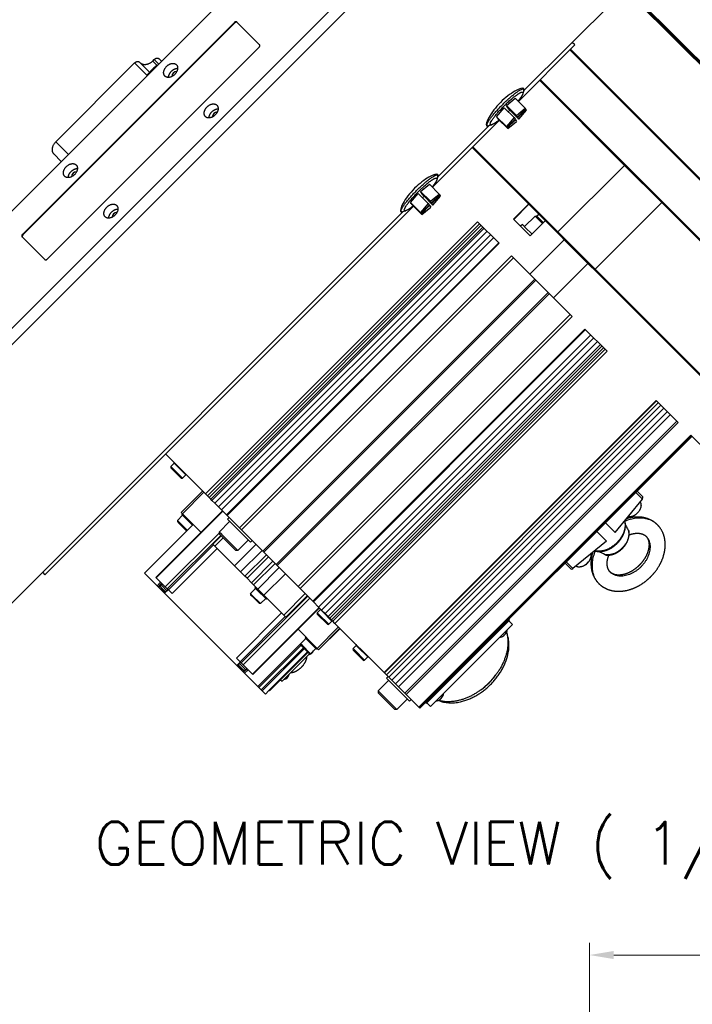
# Model space of a CAD drawing. Header units: inches. Extents: x 0 to 1685, y 0 to 1188.
# Tile 15 of 18: x 1176 to 1342, y 782 to 1025. Entities that reach past the tile are written whole.
import ezdxf

# ---------------------------------------------------------------- set-up
doc = ezdxf.new("R2010")
doc.units = ezdxf.units.IN
doc.layers.add('ATA-TEXT', color=7, linetype='Continuous')
doc.layers.add('Layer0000', color=7, linetype='Continuous', lineweight=25)
doc.styles.get("Standard").update_dxf_attribs({"font": 'simplex.shx'})
doc.styles.add('STANDARData_A2', font='simplex.shx')
doc.dimstyles.new('ata_A0', dxfattribs={"dimtxt": 6, "dimasz": 6, "dimexe": 3, "dimexo": 3, "dimgap": 3, "dimtad": 0, "dimtih": 1, "dimtoh": 1, "dimdec": 6, "dimdsep": 46, "dimtxsty": 'Standard', "dimcen": 0, "dimclrd": 252, "dimclre": 252, "dimclrt": 4, "dimadec": 6, "dimazin": 2, "dimtfac": 1, "dimtdec": 6, "dimtofl": 0, "dimtmove": 0, "dimatfit": 3, "dimfxl": 0, "dimtolj": 1, "dimtzin": 0, "dimlwd": 0, "dimlwe": 0, "dimarcsym": 0})

# ---------------------------------------------------------------- blocks, each defined once
blk = doc.blocks.new('*D9571')
at = {"color": 252, "lineweight": 0}
for p, q in [((1316.17, 721.29), (1316.17, 796.72)), ((1520.17, 721.29), (1520.17, 796.72)), ((1322.17, 793.72), (1403.62, 793.72)), ((1514.17, 793.72), (1432.72, 793.72))]:
    blk.add_line(p, q, dxfattribs=at)
at = {"color": 252}
for points in [[(1322.17, 794.72), (1322.17, 792.72), (1316.17, 793.72)], [(1514.17, 792.72), (1514.17, 794.72), (1520.17, 793.72)]]:
    blk.add_solid(points, dxfattribs=at)
at = {"layer": 'Defpoints', "color": 0}
for p in [(1520.17, 793.72), (1316.17, 718.29), (1520.17, 718.29)]:
    blk.add_point(p, dxfattribs=at)
at = {"color": 4, "insert": (1418.17, 793.72), "char_height": 6, "attachment_point": 5}
blk.add_mtext('\\A1;(204)', dxfattribs=at)

msp = doc.modelspace()

# ---------------------------------------------------------------- linework, layer by layer
at = {"layer": 'Layer0000', "color": 7, "linetype": 'Continuous', "lineweight": 25}
for p, q in [((1263.2016946, 1067.0716215), (1133.0940469, 936.9639738)), ((1147.5940469, 922.4639738), (1277.7016946, 1052.5716215)), ((1149.5940469, 920.4639738), (1279.7016946, 1050.5716215)), ((1299.9214459, 1007.0616651), (1322.5267036, 1029.6669228)), ((1327.4764512, 1029.6669228), (1373.7943169, 983.3490571)), ((1327.8300045, 1029.6669228), (1383.4729506, 974.0239767)), ((1383.8265041, 974.0239766), (1328.1835579, 1029.6669228)), ((1228.5069719, 1023.9845983), (1176.1810701, 971.6586965)), ((1228.6319719, 1023.8595983), (1176.3060701, 971.5336965)), ((1228.5069719, 1023.9845983), (1228.6319719, 1023.8595983)), ((1234.7182247, 1018.4804522), (1229.1105253, 1024.0881517)), ((1312.555248, 1018.4251749), (1311.9201019, 1019.060321)), ((1182.2887695, 965.550997), (1234.6146714, 1017.8768988)), ((1298.6308332, 1004.5007601), (1312.555248, 1018.4251749)), ((1311.3178112, 1017.1877381), (1359.3517109, 969.1538385)), ((1311.4945879, 1017.3645148), (1359.6521813, 969.2069215)), ((1203.8617055, 1013.9816324), (1184.416269, 994.5361959)), ((1206.8617055, 1010.9816324), (1203.8617055, 1013.9816324)), ((1205.0688123, 1014.1887392), (1207.5688123, 1011.6887392)), ((1208.3365792, 1014.4565061), (1208.6901326, 1014.8100595)), ((1209.4409353, 1013.3521501), (1208.3365792, 1014.4565061)), ((1209.8151326, 1013.6850595), (1208.6901326, 1014.8100595)), ((1209.8972394, 1015.0171663), (1210.5222394, 1014.3921663)), ((1208.6294725, 1012.7493994), (1206.8617055, 1010.9816324)), ((1208.6294725, 1012.7493994), (1208.7544725, 1012.6243994)), ((1324.8164401, 988.6984454), (1303.8224793, 1009.6924062)), ((1303.8527282, 1009.7226551), (1303.8527272, 1009.6621583)), ((1348.3223509, 965.5461002), (1303.999262, 1009.8691889)), ((1299.6784999, 1007.7552672), (1299.9249815, 1007.5087856)), ((1299.9454128, 1007.143832), (1299.7343089, 1006.4200928)), ((1295.6857809, 1003.4911726), (1297.8550253, 1005.276568)), ((1300.2994292, 1002.832164), (1297.8550253, 1005.276568)), ((1293.2383308, 1000.7055033), (1295.1175724, 1002.92858)), ((1295.1175724, 1002.92858), (1297.5619763, 1000.4841761)), ((1298.1301848, 1001.0467687), (1295.6857809, 1003.4911726)), ((1295.9608857, 1003.0759758), (1295.6857809, 1003.4911726)), ((1295.9608857, 1003.0759758), (1298.4052896, 1000.6315719)), ((1296.0313839, 1002.9695777), (1296.049423, 1002.9874385)), ((1298.4757878, 1000.5251738), (1296.0313839, 1002.9695777)), ((1296.3064886, 1002.5543809), (1296.0313839, 1002.9695777)), ((1296.2110338, 1001.988369), (1296.1339131, 1001.9122393)), ((1296.3064886, 1002.5543809), (1298.7508926, 1000.109977)), ((1298.1301848, 1001.0467687), (1300.2994292, 1002.832164)), ((1298.4052896, 1000.6315719), (1300.4295326, 1002.6358079)), ((1298.4757878, 1000.5251738), (1300.5000308, 1002.5294098)), ((1298.7508926, 1000.109977), (1300.6301342, 1002.3330537)), ((1300.4295326, 1002.6358079), (1300.2994292, 1002.832164)), ((1300.5000308, 1002.5294098), (1300.4114935, 1002.6179471)), ((1300.6301342, 1002.3330537), (1300.5000308, 1002.5294098)), ((1277.4176297, 983.2875566), (1293.9527509, 999.8226778)), ((1295.6827347, 998.2610994), (1293.2383308, 1000.7055033)), ((1293.3684341, 1000.5091472), (1293.2383308, 1000.7055033)), ((1295.8128381, 998.0647432), (1293.3684341, 1000.5091472)), ((1293.4389323, 1000.4027491), (1293.4569714, 1000.4206099)), ((1293.4389323, 1000.4027491), (1295.8833363, 997.9583452)), ((1293.5690357, 1000.206393), (1293.4389323, 1000.4027491)), ((1293.5690357, 1000.206393), (1296.0134396, 997.761989)), ((1297.5619763, 1000.4841761), (1295.6827347, 998.2610994)), ((1295.8128381, 998.0647432), (1297.8370811, 1000.0689793)), ((1295.8833363, 997.9583452), (1297.9075792, 999.9625812)), ((1296.0134396, 997.761989), (1298.182684, 999.5473844)), ((1297.5619763, 1000.4841761), (1297.8370811, 1000.0689793)), ((1297.819042, 1000.0511185), (1297.9075792, 999.9625812)), ((1297.9075792, 999.9625812), (1298.182684, 999.5473844)), ((1298.4052896, 1000.6315719), (1298.1301848, 1001.0467687)), ((1298.7508926, 1000.109977), (1298.4757878, 1000.5251738)), ((1278.7082425, 985.8484617), (1291.3918459, 998.5320651)), ((1290.6983064, 998.7749484), (1290.9447254, 998.5285295)), ((1291.309679, 998.5080982), (1292.0334181, 998.719202)), ((1295.6827347, 998.2610994), (1295.8128381, 998.0647432)), ((1295.8833363, 997.9583452), (1296.0134396, 997.761989)), ((1187.541269, 991.4111959), (1184.416269, 994.5361959)), ((1308.2824751, 971.9983918), (1287.20547, 993.0753969)), ((1308.3762075, 972.2582127), (1287.3822467, 993.2521736)), ((1183.8985021, 991.518429), (1185.7735021, 989.643429)), ((1324.8164401, 988.6984454), (1308.3762075, 972.2582127)), ((1334.02139, 979.4934956), (1324.8164401, 988.6984454)), ((1278.4652964, 986.5420638), (1278.7117781, 986.2955822)), ((1278.7322093, 985.9306285), (1278.5211055, 985.2068894)), ((1274.4725775, 982.2779692), (1276.6418219, 984.0633645)), ((1276.9169814, 979.8335652), (1274.4725775, 982.2779692)), ((1274.7476822, 981.8627724), (1274.4725775, 982.2779692)), ((1279.0862258, 981.6189606), (1276.6418219, 984.0633645)), ((1272.0251273, 979.4922999), (1273.9043689, 981.7153766)), ((1273.9043689, 981.7153766), (1276.3487728, 979.2709726)), ((1274.7476822, 981.8627724), (1277.1920862, 979.4183684)), ((1274.8181804, 981.7563743), (1274.8362195, 981.7742351)), ((1277.2625844, 979.3119703), (1274.8181804, 981.7563743)), ((1275.0932852, 981.3411775), (1274.8181804, 981.7563743)), ((1274.9978304, 980.7751655), (1274.9207097, 980.6990358)), ((1275.0932852, 981.3411775), (1277.5376891, 978.8967735)), ((1276.9169814, 979.8335652), (1279.0862258, 981.6189606)), ((1277.1920862, 979.4183684), (1276.9169814, 979.8335652)), ((1277.1920862, 979.4183684), (1279.2163292, 981.4226045)), ((1277.2625844, 979.3119703), (1279.2868273, 981.3162064)), ((1277.5376891, 978.8967735), (1279.4169307, 981.1198503)), ((1279.2163292, 981.4226045), (1279.0862258, 981.6189606)), ((1279.2868273, 981.3162064), (1279.1982901, 981.4047437)), ((1279.4169307, 981.1198503), (1279.2868273, 981.3162064)), ((1170.4987456, 877.6389648), (1270.1786424, 977.3188616)), ((1181.7404935, 887.6104204), (1272.7395474, 978.6094744)), ((1269.485103, 977.561745), (1269.7315219, 977.315326)), ((1270.0964756, 977.2948948), (1270.8202147, 977.5059986)), ((1272.1552307, 979.2959437), (1272.0251273, 979.4922999)), ((1274.4695313, 977.0478959), (1272.0251273, 979.4922999)), ((1274.5996346, 976.8515398), (1272.1552307, 979.2959437)), ((1272.2257289, 979.1895456), (1272.243768, 979.2074065)), ((1272.3558323, 978.9931895), (1272.2257289, 979.1895456)), ((1272.2257289, 979.1895456), (1274.6701328, 976.7451417)), ((1272.3558323, 978.9931895), (1274.8002362, 976.5487856)), ((1276.3487728, 979.2709726), (1274.4695313, 977.0478959)), ((1274.5996346, 976.8515398), (1276.6238776, 978.8557758)), ((1274.6701328, 976.7451417), (1276.6943758, 978.7493778)), ((1274.8002362, 976.5487856), (1276.9694806, 978.334181)), ((1276.3487728, 979.2709726), (1276.6238776, 978.8557758)), ((1276.6058385, 978.837915), (1276.6943758, 978.7493778)), ((1276.6943758, 978.7493778), (1276.9694806, 978.334181)), ((1277.5376891, 978.8967735), (1277.2625844, 979.3119703)), ((1301.1408632, 979.1400036), (1297.4285526, 975.427693)), ((1301.2017069, 979.0791599), (1297.4893963, 975.3668493)), ((1317.5811573, 963.0532629), (1334.02139, 979.4934956)), ((1370.1861427, 943.3287428), (1334.02139, 979.4934956)), ((1274.4695313, 977.0478959), (1274.5996346, 976.8515398)), ((1274.6701328, 976.7451417), (1274.8002362, 976.5487856)), ((1297.4285526, 975.427693), (1301.5310977, 971.325148)), ((1302.7393043, 976.1803819), (1300.1318481, 973.5729257)), ((1301.5310977, 971.325148), (1305.2434083, 975.0374586)), ((1303.395595, 975.5240912), (1302.7393043, 976.1803819)), ((1302.7393044, 976.1803819), (1303.181256, 976.1803819)), ((1303.7744319, 975.5871961), (1303.1812461, 976.1803819)), ((1303.6770457, 976.6038211), (1303.2174263, 976.1442017)), ((1304.562818, 974.3568683), (1303.395595, 975.5240912)), ((1304.7837888, 974.5778392), (1303.7744319, 975.5871961)), ((1221.3470254, 907.6129902), (1288.5221697, 974.7881344)), ((1289.0221426, 974.2881614), (1221.8469984, 907.1130172)), ((1289.4183988, 973.8919053), (1222.2432546, 906.7167611)), ((1289.8354012, 973.4749029), (1222.660257, 906.2997587)), ((1290.1464521, 973.163852), (1222.9713079, 905.9887078)), ((1288.5221697, 974.7881344), (1293.860134, 969.4501701)), ((1299.601518, 974.1032558), (1299.1772539, 973.6789917)), ((1300.4092604, 973.2955134), (1299.601518, 974.1032558)), ((1301.9553617, 971.749412), (1300.4092604, 973.2955134)), ((1176.0775167, 971.0551431), (1181.6852162, 965.4474436)), ((1176.1810701, 971.6586965), (1176.3060701, 971.5336965)), ((1290.8801165, 972.4301876), (1223.7049723, 905.2550433)), ((1291.7544701, 971.555834), (1224.5793259, 904.3806898)), ((1292.4881346, 970.8221695), (1225.3129903, 903.6470253)), ((1301.4711618, 961.8391422), (1309.9564432, 970.3244236)), ((1308.2824751, 971.9983918), (1308.3762075, 972.2582127)), ((1309.1639635, 971.1169033), (1308.2824751, 971.9983918)), ((1317.5811573, 963.0532629), (1308.3762075, 972.2582127)), ((1309.1639635, 971.1169033), (1309.9564432, 970.3244236)), ((1309.9564432, 970.3244236), (1315.7846402, 964.4962267)), ((1293.7591662, 969.5511379), (1226.584022, 902.3759937)), ((1293.860134, 969.4501701), (1226.6849898, 902.2750259)), ((1229.7581967, 899.201819), (1296.9333409, 966.3769632)), ((1297.4333139, 965.8769902), (1230.2581696, 898.701846)), ((1296.9333409, 966.3769632), (1301.4711618, 961.8391422)), ((1315.7846402, 964.4962267), (1307.2993588, 956.0109453)), ((1315.7846402, 964.4962267), (1316.6094272, 963.6714396)), ((1317.3248442, 962.9560226), (1316.6094272, 963.6714396)), ((1317.3248442, 962.9560226), (1317.5811573, 963.0532629)), ((1353.4012824, 926.8795844), (1317.3248442, 962.9560226)), ((1353.74591, 926.8885102), (1317.5811573, 963.0532629)), ((1302.7022676, 960.6080365), (1235.5271234, 893.4328923)), ((1302.9705144, 960.3397897), (1235.7953702, 893.1646454)), ((1307.2993588, 956.0109453), (1301.4711618, 961.8391422)), ((1306.005936, 957.3043681), (1238.8307918, 890.1292239)), ((1306.2720384, 957.0382657), (1239.0968941, 889.8631215)), ((1311.9325302, 951.3777739), (1307.2993588, 956.0109453)), ((1311.4325572, 951.8777468), (1244.257413, 884.7026026)), ((1244.757386, 884.2026297), (1311.9325302, 951.3777739)), ((1315.0703125, 948.2399916), (1247.8951683, 881.0648473)), ((1315.1764785, 948.1338256), (1248.0013343, 880.9586813)), ((1320.5204402, 942.7898638), (1315.0703125, 948.2399916)), ((1316.4843087, 946.8259954), (1249.3091645, 879.6508512)), ((1317.2248775, 946.0854266), (1250.0497332, 878.9102824)), ((1318.126115, 945.1841891), (1250.9509708, 878.0090449)), ((1318.8666838, 944.4436203), (1251.6915396, 877.2684761)), ((1319.2166519, 944.0936521), (1252.0415077, 876.9185079)), ((1319.632366, 943.677938), (1252.4572218, 876.5027938)), ((1320.0204673, 943.2898368), (1252.8453231, 876.1146926)), ((1253.345296, 875.6147196), (1320.5204402, 942.7898638)), ((1332.6445485, 930.6657555), (1265.4694043, 863.4906113)), ((1332.7507145, 930.5595895), (1265.5755703, 863.3844453)), ((1333.2038902, 930.1064139), (1266.028746, 862.9312697)), ((1333.7864215, 929.5238825), (1266.6112773, 862.3487383)), ((1334.5269903, 928.7833137), (1267.3518461, 861.6081695)), ((1338.0946763, 925.2156278), (1332.6445485, 930.6657555)), ((1335.4282279, 927.8820762), (1268.2530837, 860.706932)), ((1336.1687967, 927.1415074), (1268.9936524, 859.9663632)), ((1337.752237, 925.558067), (1270.5770928, 858.3829228)), ((1270.9195321, 858.0404836), (1338.0946763, 925.2156278)), ((1341.2324586, 922.0778455), (1274.0573144, 854.9027013)), ((1341.3386246, 921.9716795), (1274.1634804, 854.7965353)), ((1341.3832064, 921.9270977), (1274.2080622, 854.7519535)), ((1341.4893724, 921.8209317), (1274.3142282, 854.6457875)), ((1345.86563, 917.4446741), (1341.2324586, 922.0778455)), ((1221.3470254, 907.6129902), (1211.5450444, 917.4149713)), ((1213.6226095, 915.1289763), (1212.8535188, 914.3325595)), ((1213.2582558, 913.9278225), (1212.8535188, 914.3325596)), ((1214.0312484, 914.7203374), (1213.6226095, 915.1289763)), ((1216.4844263, 912.2671596), (1214.0312484, 914.7203374)), ((1212.8565825, 913.9821128), (1215.3375628, 911.5011325)), ((1215.6880095, 911.4980688), (1213.2582558, 913.9278225)), ((1216.4844263, 912.2671596), (1215.6880095, 911.4980688)), ((1215.3692672, 902.9841467), (1220.6725681, 908.2874475)), ((1215.6721707, 902.6812433), (1220.9754715, 907.9845441)), ((1221.8469984, 907.1130172), (1221.3470254, 907.6129902)), ((1222.2432546, 906.7167611), (1221.8469984, 907.1130172)), ((1329.2549379, 906.3109688), (1327.6171737, 907.948733)), ((1329.3135662, 906.8593938), (1327.9207004, 908.2522596)), ((1222.660257, 906.2997587), (1222.2432546, 906.7167611)), ((1222.9713079, 905.9887078), (1222.660257, 906.2997587)), ((1223.7049723, 905.2550433), (1222.9713079, 905.9887078)), ((1224.5793259, 904.3806898), (1223.7049723, 905.2550433)), ((1225.3129903, 903.6470253), (1224.5793259, 904.3806898)), ((1322.5046039, 898.0603247), (1329.2549379, 906.3109688)), ((1209.1216359, 886.9579144), (1225.5618686, 903.3981471)), ((1209.2226037, 886.8569466), (1225.6628364, 903.2971793)), ((1215.7017589, 902.2981016), (1214.4289667, 901.0253094)), ((1215.6721707, 902.6812433), (1215.3692672, 902.9841467)), ((1215.7017589, 902.651655), (1215.5249822, 902.4748783)), ((1215.9288534, 902.0710071), (1215.5249822, 902.4748783)), ((1220.2585677, 898.0948462), (1215.6721707, 902.6812433)), ((1218.1387905, 899.86107), (1215.9288534, 902.0710071)), ((1226.584022, 902.3759937), (1225.3129903, 903.6470253)), ((1226.6849898, 902.2750259), (1226.584022, 902.3759937)), ((1229.7581967, 899.201819), (1226.6849898, 902.2750259)), ((1327.5957825, 902.4740237), (1327.6366101, 902.504561)), ((1328.3093684, 903.1876096), (1328.2788311, 903.146782)), ((1218.3155672, 900.0378467), (1206.2947519, 888.0170315)), ((1214.782354, 900.6719221), (1214.4289667, 901.0253094)), ((1214.4289667, 901.0253039), (1214.4289667, 900.7424613)), ((1214.4289667, 900.7424667), (1214.7419669, 900.4294665)), ((1214.7419669, 900.4294665), (1216.6209978, 898.5504357)), ((1216.8659983, 898.5882778), (1214.782354, 900.6719221)), ((1227.3352049, 900.7762826), (1224.7277487, 898.1688263)), ((1227.2291389, 901.7308767), (1226.8048749, 901.3066127)), ((1227.6126173, 900.4988702), (1226.8048749, 901.3066127)), ((1232.4617291, 895.6497584), (1227.6126173, 900.4988702)), ((1322.5046039, 898.0603247), (1320.1166847, 900.4482439)), ((1211.4490902, 884.6304601), (1224.7277487, 897.9091186)), ((1211.9490632, 884.1304871), (1225.1366047, 897.3180286)), ((1216.8281561, 898.5504357), (1216.6209924, 898.5504357)), ((1223.2122878, 895.1411261), (1225.2628975, 897.1917358)), ((1225.3840394, 897.5125356), (1224.7277487, 898.1688263)), ((1224.7277487, 898.1688261), (1224.7277487, 897.7268846)), ((1224.7277487, 897.7268846), (1225.3209345, 897.1336987)), ((1225.3209345, 897.1336987), (1228.882001, 893.5726322)), ((1229.3239428, 893.5726322), (1225.3840394, 897.5125356)), ((1230.2581696, 898.701846), (1229.7581967, 899.201819)), ((1235.5271234, 893.4328923), (1230.2581696, 898.701846)), ((1317.9607795, 898.2923388), (1320.3486987, 895.9044196)), ((1223.346369, 895.0070449), (1212.2094372, 883.8701131)), ((1223.7122608, 894.6411532), (1223.2122878, 895.1411261)), ((1223.7122608, 894.6411532), (1225.7628704, 896.6917628)), ((1228.5363149, 889.8170991), (1223.7122608, 894.6411532)), ((1228.5363149, 889.8170991), (1233.8396157, 895.1203999)), ((1231.931399, 896.1800885), (1229.3239428, 893.5726322)), ((1232.8859932, 896.0740225), (1232.4617291, 895.6497584)), ((1320.3486987, 895.9044196), (1312.0980546, 889.1540856)), ((1224.2489621, 894.1044519), (1213.1120303, 882.9675201)), ((1229.3239427, 893.5726322), (1228.882001, 893.5726322)), ((1230.0362338, 888.3171801), (1235.3395347, 893.620481)), ((1231.0957281, 887.2576859), (1236.3990289, 892.5609867)), ((1235.7953702, 893.1646454), (1235.5271234, 893.4328923)), ((1238.8307918, 890.1292239), (1235.7953702, 893.1646454)), ((1230.0362338, 888.3171801), (1228.5363149, 889.8170991)), ((1231.6231822, 886.7302318), (1236.926483, 892.0335326)), ((1232.7251569, 885.628257), (1238.0284578, 890.9315579)), ((1233.2483142, 885.1050997), (1238.5516151, 890.4084006)), ((1239.0968941, 889.8631215), (1238.8307918, 890.1292239)), ((1244.257413, 884.7026026), (1239.0968941, 889.8631215)), ((1311.5496296, 889.0954573), (1310.1567638, 890.4883231)), ((1312.0980546, 889.1540856), (1310.4602905, 890.7918497)), ((1315.2214139, 890.0996551), (1315.2622415, 890.1301923)), ((1315.9349997, 890.8132409), (1315.9044625, 890.7724133)), ((1181.1053473, 888.2455665), (1181.7404935, 887.6104204)), ((1209.4046235, 884.9071599), (1206.2947519, 888.0170315)), ((1231.0957281, 887.2576859), (1230.0362338, 888.3171801)), ((1234.2860041, 884.0674098), (1239.589305, 889.3707107)), ((1235.785923, 882.5674909), (1241.0892239, 887.8707918)), ((1209.2226037, 886.8569466), (1209.1216359, 886.9579144)), ((1211.4490902, 884.6304601), (1209.2226037, 886.8569466)), ((1210.288507, 885.7910434), (1209.4046235, 884.9071599)), ((1210.5497608, 885.5297895), (1209.6658773, 884.645906)), ((1210.5633565, 885.5161933), (1210.290016, 885.1904388)), ((1210.5601933, 884.9202616), (1210.290016, 885.1904389)), ((1211.8051481, 883.6753068), (1210.5601933, 884.9202616)), ((1231.6231822, 886.7302318), (1231.0957281, 887.2576859)), ((1232.7251569, 885.628257), (1231.6231822, 886.7302318)), ((1233.2483142, 885.1050997), (1232.7251569, 885.628257)), ((1234.2860041, 884.0674098), (1233.2483142, 885.1050997)), ((1209.4046235, 884.9071599), (1209.6658773, 884.645906)), ((1209.6658773, 884.645906), (1209.847736, 884.4640473)), ((1210.1785692, 884.7948805), (1209.847736, 884.4640473)), ((1209.847736, 884.4640473), (1211.220812, 883.0909714)), ((1210.2346514, 884.6285984), (1211.4965456, 883.3667042)), ((1212.1046958, 883.9748545), (1211.2208124, 883.090971)), ((1211.2208124, 883.090971), (1211.283725, 883.0280584)), ((1211.283725, 883.0280584), (1212.1676085, 883.9119418)), ((1229.1176595, 865.1941239), (1211.283725, 883.0280584)), ((1211.9490632, 884.1304871), (1211.4490902, 884.6304601)), ((1212.2094372, 883.8701131), (1211.9490632, 884.1304871)), ((1213.1120303, 882.9675201), (1212.2094372, 883.8701131)), ((1233.7610383, 884.2388222), (1232.4882461, 882.96603)), ((1232.8416334, 882.6126427), (1232.4882461, 882.96603)), ((1232.4882461, 882.9660245), (1232.4882461, 882.6831819)), ((1232.4882461, 882.6831873), (1232.8012463, 882.3701871)), ((1234.9631198, 880.4911563), (1232.8416334, 882.6126427)), ((1233.7610383, 884.5923756), (1233.5842616, 884.4155989)), ((1233.9881328, 884.0117277), (1233.5842616, 884.4155989)), ((1236.4126887, 881.5871718), (1233.9881328, 884.0117277)), ((1235.785923, 882.5674909), (1234.2860041, 884.0674098)), ((1236.1648014, 882.1886125), (1235.785923, 882.5674909)), ((1240.711342, 877.6420719), (1246.0146429, 882.9453728)), ((1244.757386, 884.2026297), (1244.257413, 884.7026026)), ((1247.8951683, 881.0648473), (1244.757386, 884.2026297)), ((1230.1980769, 865.8814734), (1246.6383096, 882.3217061)), ((1230.6980499, 865.3815004), (1247.1382825, 881.8217331)), ((1232.8012463, 882.3701871), (1234.6802771, 880.4911563)), ((1234.9631138, 880.4911563), (1234.6802717, 880.4911563)), ((1236.235912, 881.7639485), (1234.9631198, 880.4911563)), ((1240.711342, 877.6420719), (1236.1648014, 882.1886125)), ((1236.5894654, 881.7639485), (1236.4126887, 881.5871718)), ((1241.211315, 877.1420989), (1246.5146159, 882.4453998)), ((1248.0013343, 880.9586813), (1247.8951683, 881.0648473)), ((1249.3091645, 879.6508512), (1248.0013343, 880.9586813)), ((1240.1791023, 878.1743116), (1229.0421705, 867.0373798)), ((1232.9713202, 863.1082301), (1249.4115528, 879.5484628)), ((1233.0774862, 863.0020641), (1249.5177188, 879.4422968)), ((1241.211315, 877.1420989), (1240.711342, 877.6420719)), ((1249.7411683, 879.0104176), (1248.9720775, 878.2140008)), ((1249.3768146, 877.8092638), (1248.9720775, 878.2140008)), ((1248.9751412, 877.8635541), (1251.4561215, 875.3825738)), ((1250.0497332, 878.9102824), (1249.3091645, 879.6508512)), ((1251.8065682, 875.3795101), (1249.3768146, 877.8092638)), ((1250.1498072, 878.6017787), (1249.7411683, 879.0104176)), ((1250.9509708, 878.0090449), (1250.0497332, 878.9102824)), ((1252.602985, 876.1486008), (1250.1498072, 878.6017787)), ((1251.6915396, 877.2684761), (1250.9509708, 878.0090449)), ((1229.9430614, 866.1364889), (1241.0799932, 877.2734207)), ((1252.0415077, 876.9185079), (1251.6915396, 877.2684761)), ((1252.602985, 876.1486008), (1251.8065682, 875.3795101)), ((1252.4572218, 876.5027938), (1252.0415077, 876.9185079)), ((1252.8453231, 876.1146926), (1252.4572218, 876.5027938)), ((1253.345296, 875.6147196), (1252.8453231, 876.1146926)), ((1265.4694043, 863.4906113), (1253.345296, 875.6147196)), ((1275.9045146, 855.8839282), (1296.4106112, 876.3900249)), ((1276.9573233, 855.1139622), (1297.1805773, 875.3372161)), ((1296.4106112, 876.3900249), (1296.2303088, 876.5618681)), ((1296.2345384, 876.5660977), (1296.4106112, 876.3900249)), ((1297.1805773, 875.3372161), (1296.2691899, 876.2486035)), ((1248.5414953, 869.8119186), (1244.214418, 874.1389959)), ((1248.9203737, 869.4330402), (1254.2236745, 874.7363411)), ((1249.2388717, 869.1145422), (1254.5421726, 874.4178431)), ((1249.298651, 869.0547629), (1254.6019519, 874.3580638)), ((1295.4652908, 873.0442057), (1295.4439167, 873.0156289)), ((1244.86494, 870.5397638), (1234.3184798, 859.9933036)), ((1246.1377322, 871.8621284), (1244.86494, 870.5893361)), ((1245.2183273, 870.2359488), (1244.86494, 870.5893361)), ((1244.86494, 870.5893306), (1244.86494, 870.3064881)), ((1246.1377322, 872.2156817), (1245.9609555, 872.038905)), ((1246.3648267, 871.6350338), (1245.9609555, 872.038905)), ((1248.7893826, 869.2104779), (1246.3648267, 871.6350338)), ((1294.965782, 872.5446968), (1294.9943587, 872.566071)), ((1244.9599783, 870.2114552), (1234.5301532, 859.7816301)), ((1245.5763318, 869.5951016), (1235.1465068, 859.1652766)), ((1245.7886638, 869.3827696), (1235.3588388, 858.9529446)), ((1246.5830862, 868.5883472), (1237.0371446, 859.0424057)), ((1246.6892522, 868.4821812), (1237.1433106, 858.9362397)), ((1240.2867296, 861.3082536), (1247.0929383, 868.1144624)), ((1244.86494, 870.3064934), (1245.1779402, 869.9934933)), ((1245.1779402, 869.9934933), (1247.056971, 868.1144624)), ((1247.3398137, 868.1144624), (1245.2183273, 870.2359488)), ((1247.3398076, 868.1144624), (1247.0569656, 868.1144624)), ((1248.6126059, 869.3872546), (1247.3398137, 868.1144624)), ((1248.9203737, 869.4330402), (1248.5414953, 869.8119186)), ((1248.9661593, 869.3872546), (1248.7893826, 869.2104779)), ((1249.2388717, 869.1145422), (1248.9203737, 869.4330402)), ((1249.298651, 869.0547629), (1249.2388716, 869.1145423)), ((1258.5816639, 870.1699219), (1257.8125731, 869.3735052)), ((1258.2173102, 868.9687682), (1257.8125732, 869.3735052)), ((1257.8156368, 869.0230585), (1260.2966172, 866.5420781)), ((1260.6470639, 866.5390145), (1258.2173102, 868.9687682)), ((1258.9903028, 869.761283), (1258.5816639, 870.1699219)), ((1261.4434806, 867.3081052), (1258.9903028, 869.761283)), ((1229.9430614, 866.1364889), (1229.0421705, 867.0373798)), ((1230.001543, 866.0780073), (1229.1176595, 865.1941239)), ((1230.0672917, 866.0122586), (1229.1834083, 865.1283751)), ((1231.022025, 864.4584299), (1229.767744, 865.7127109)), ((1230.1980769, 865.8814734), (1229.9430614, 866.1364889)), ((1230.6980499, 865.3815004), (1230.1980769, 865.8814734)), ((1261.4434806, 867.3081052), (1260.6470639, 866.5390145)), ((1229.1176595, 865.1941239), (1229.1834083, 865.1283751)), ((1229.1834087, 865.1283747), (1230.5966146, 863.7151687)), ((1229.4591415, 865.4041083), (1230.5362358, 864.327014)), ((1230.5362318, 864.327018), (1230.7442776, 864.1189722)), ((1230.9407481, 864.0593022), (1230.5966146, 863.7151687)), ((1230.5966146, 863.7151687), (1230.7747307, 863.5370527)), ((1232.9713202, 863.1082301), (1230.6980499, 865.3815004)), ((1231.6586142, 864.4209362), (1230.7747307, 863.5370527)), ((1230.7747307, 863.5370527), (1231.0362454, 863.2755379)), ((1231.306112, 864.1743429), (1231.022025, 864.4584299)), ((1231.0362454, 863.2755379), (1231.9201289, 864.1594214)), ((1234.3184798, 859.9933036), (1231.0362454, 863.2755379)), ((1231.6318665, 864.4476833), (1231.3061117, 864.1743426)), ((1233.0774862, 863.0020641), (1232.9713202, 863.1082301)), ((1265.5755703, 863.3844453), (1265.4694043, 863.4906113)), ((1266.028746, 862.9312697), (1265.5755706, 863.384445)), ((1239.9010271, 861.6939561), (1240.2867296, 861.3082536)), ((1266.5878091, 861.5236784), (1263.9803528, 858.9162222)), ((1266.6112773, 862.3487383), (1266.028746, 862.9312697)), ((1266.4817431, 862.4782726), (1266.057479, 862.0540085)), ((1266.8652214, 861.2462661), (1266.057479, 862.0540085)), ((1267.3518461, 861.6081695), (1266.6112773, 862.3487383)), ((1271.7143332, 856.3971543), (1266.8652214, 861.2462661)), ((1268.2530837, 860.706932), (1267.3518461, 861.6081695)), ((1268.9936524, 859.9663632), (1268.2530837, 860.706932)), ((1293.0495961, 862.8699594), (1293.0029393, 862.8075803)), ((1234.5301532, 859.7816301), (1234.3184798, 859.9933036)), ((1235.1465068, 859.1652766), (1234.5301532, 859.7816301)), ((1235.3588388, 858.9529446), (1235.1465068, 859.1652766)), ((1236.1532612, 858.1585222), (1235.3588388, 858.9529446)), ((1237.0371446, 859.0424057), (1236.1532612, 858.1585222)), ((1237.1433106, 858.9362397), (1237.0371446, 859.0424057)), ((1264.6366435, 858.2599315), (1263.9803528, 858.9162222)), ((1263.9803528, 858.916222), (1263.9803528, 858.4742804)), ((1263.9803528, 858.4742805), (1264.5735386, 857.8810946)), ((1268.5765469, 854.3200281), (1264.6366435, 858.2599315)), ((1270.5770928, 858.3829228), (1268.9936524, 859.9663632)), ((1270.9195321, 858.0404836), (1270.5770928, 858.3829228)), ((1289.42458, 859.2449433), (1289.4869591, 859.2916002)), ((1264.5735386, 857.8810946), (1268.1346052, 854.3200281)), ((1271.1840031, 856.9274844), (1268.5765469, 854.3200281)), ((1274.0573144, 854.9027013), (1270.9195321, 858.0404836)), ((1272.1385973, 856.8214184), (1271.7143332, 856.3971543)), ((1275.7284418, 856.060001), (1275.9045146, 855.8839282)), ((1275.7326713, 856.0642306), (1275.9045146, 855.8839282)), ((1276.0459359, 856.0253496), (1276.9573233, 855.1139622)), ((1279.2503338, 856.8292486), (1279.2789105, 856.8506228)), ((1279.7498426, 857.3287575), (1279.7284685, 857.3001807)), ((1268.5765469, 854.3200281), (1268.1346051, 854.3200281)), ((1274.1634804, 854.7965353), (1274.0573144, 854.9027013)), ((1274.2080622, 854.7519535), (1274.1634804, 854.7965353)), ((1274.3142282, 854.6457875), (1274.2080622, 854.7519535))]:
    msp.add_line(p, q, dxfattribs=at)
for centre, radius, start, end in [((1211.0276569, 1010.3664404), 3.3807961, 116.388872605, 135.182457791), ((1214.3765474, 1010.5378583), 1.3376267, 93.465541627, 176.534458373), ((1299.6087081, 1007.308031), 0.3746082, 334.003212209, 32.405347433), ((1299.7564149, 1007.5390244), 0.2508243, 329.86430057, 36.139345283), ((1224.3765474, 1000.5378583), 1.3376267, 93.465541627, 176.534458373), ((1270.7582269, 1027.6952636), 36.1758181, 314.715439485, 315.456239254), ((1290.9144808, 998.6970866), 0.2508134, 233.860397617, 300.136460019), ((1291.1454855, 998.844902), 0.3746949, 237.602061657, 295.989378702), ((1189.62781, 985.789121), 1.3376267, 93.465541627, 176.534458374), ((1278.3955046, 986.0948275), 0.3746082, 334.003212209, 32.405347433), ((1278.5432115, 986.325821), 0.2508243, 329.86430057, 36.139345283), ((1249.5450234, 1006.4820601), 36.175818, 314.715439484, 315.456239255), ((1269.9322821, 977.6316986), 0.3746949, 237.602061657, 295.989378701), ((1199.62781, 975.789121), 1.3376267, 93.465541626, 176.534458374), ((1269.7012774, 977.4838832), 0.2508134, 233.860397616, 300.13646002), ((1213.0333537, 914.158895), 0.25, 136.000022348, 225.000522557), ((1213.5147085, 915.2331751), 0.15, 315.999983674, 44.999936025), ((1216.588625, 912.1592586), 0.15, 45.001255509, 133.999957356), ((1215.5143449, 911.6779038), 0.25, 225.001115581, 313.999939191), ((1328.9685014, 906.618936), 0.4205825, 312.925518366, 34.870643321), ((1325.4667615, 905.3166306), 3.5514989, 306.832029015, 323.167970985), ((1325.7204876, 905.0629045), 3.196349, 306.832029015, 323.167970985), ((1325.5779086, 898.2114496), 0.3285394, 9.81008163, 30.288515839), ((1320.1975649, 892.831093), 0.3285159, 239.710907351, 260.19013605), ((1313.0923928, 892.942262), 3.5514989, 306.832029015, 323.167970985), ((1313.3461189, 892.6885359), 3.196349, 306.832029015, 323.167970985), ((1311.7900874, 889.4405221), 0.4205825, 235.129356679, 317.074481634), ((1210.6730382, 884.8690451), 0.5, 140.001065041, 208.743693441), ((1213.3033955, 886.3116887), 3.5, 208.743104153, 238.293416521), ((1249.1519125, 878.0403362), 0.25, 136.000022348, 225.000522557), ((1249.6332673, 879.1146163), 0.15, 315.999983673, 44.999936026), ((1251.6329037, 875.559345), 0.25, 225.001115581, 313.999939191), ((1252.7071838, 876.0406999), 0.15, 45.00125551, 133.999957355), ((1293.4754665, 874.5345211), 2.4860492, 306.832029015, 323.167970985), ((1293.6530748, 874.3569128), 2.2374443, 306.832029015, 323.167970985), ((1293.8915072, 874.2696755), 1.9946355, 322.092937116, 353.043638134), ((1258.4737629, 870.2741207), 0.15, 315.999983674, 44.999936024), ((1293.7403122, 874.1184804), 1.9946355, 276.956361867, 307.907062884), ((1246.5458386, 869.4311742), 1.6052499, 280.185251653, 336.604123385), ((1246.395382, 869.49161), 1.6250615, 289.522988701, 302.065326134), ((1257.9924081, 869.1998406), 0.25, 136.000022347, 225.000522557), ((1260.4733993, 866.7188494), 0.25, 225.00111558, 313.99993919), ((1261.5476794, 867.2002042), 0.15, 45.00125551, 133.999957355), ((1232.4273619, 867.1877223), 3.5, 211.153198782, 241.260151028), ((1230.9847182, 864.5573651), 0.5, 241.256608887, 309.999805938), ((1240.4517562, 863.3140316), 1.589223, 279.986958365, 350.013041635), ((1240.2057035, 863.5600975), 1.8154253, 290.31960318, 339.68039682), ((1278.6091531, 873.6853863), 18.0416145, 306.832029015, 323.167970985), ((1278.9968466, 873.2976928), 17.4989454, 306.832029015, 323.167970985), ((1278.176059, 858.5542273), 1.9946355, 322.092937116, 353.043638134), ((1278.0248639, 858.4030322), 1.9946355, 276.956361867, 307.907062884), ((1277.7600183, 858.8190729), 2.4860492, 306.832029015, 323.167970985), ((1277.9376266, 858.6414646), 2.2374443, 306.832029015, 323.167970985)]:
    msp.add_arc(centre, radius, start, end, dxfattribs=at)
for points, weights in [([(1229.1105253, 1024.0881517), (1228.8605253, 1024.3381517), (1228.5069719, 1023.9845983)], [1, 0.707106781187, 1]), ([(1229.2355253, 1023.9631517), (1228.9855253, 1024.2131517), (1228.6319719, 1023.8595983)], [1, 0.707106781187, 1]), ([(1234.6146714, 1017.8768988), (1234.9682247, 1018.2304522), (1234.7182247, 1018.4804522)], [1, 0.707106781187, 1]), ([(1203.8617055, 1013.9816324), (1204.5688123, 1014.6887392), (1205.0688123, 1014.1887392)], [1, 0.707106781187, 1]), ([(1208.3365792, 1014.4565061), (1206.5688123, 1012.6887392), (1205.3188123, 1013.9387392)], [1, 0.707106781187, 1]), ([(1208.6901326, 1014.8100595), (1209.3972394, 1015.5171663), (1209.8972394, 1015.0171663)], [1, 0.707106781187, 1]), ([(1293.8813743, 999.8940544), (1292.6245873, 998.8916372), (1292.0334175, 998.7192018)], [0.866409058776, 0.840685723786, 0.91428024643]), ([(1184.416269, 994.5361959), (1182.6485021, 992.768429), (1183.8985021, 991.518429)], [1, 0.707106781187, 1]), ([(1272.6681709, 978.680851), (1271.4113839, 977.6784338), (1270.820214, 977.5059984)], [0.866409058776, 0.840685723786, 0.91428024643]), ([(1176.1810701, 971.6586965), (1175.8275167, 971.3051431), (1176.0775167, 971.0551431)], [1, 0.707106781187, 1]), ([(1176.3060701, 971.5336965), (1175.9525167, 971.1801431), (1176.2025167, 970.9301431)], [1, 0.707106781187, 1]), ([(1181.6852162, 965.4474436), (1181.9352162, 965.1974436), (1182.2887695, 965.550997)], [1, 0.707106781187, 1]), ([(1328.6755241, 905.6027762), (1329.3403828, 904.5660512), (1328.3093684, 903.1876096)], [0.945310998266, 0.769709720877, 0.930165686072]), ([(1327.5957825, 902.4740237), (1326.5995802, 901.7289077), (1325.6605034, 901.9176456)], [0.930165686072, 0.808378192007, 0.88019139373]), ([(1330.1260737, 897.1217845), (1333.256635, 893.9912233), (1328.9014756, 889.5827754)], [0.996501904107, 0.708866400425, 1]), ([(1316.4913779, 892.74852), (1316.6801158, 891.8094433), (1315.9349997, 890.8132409)], [0.88019139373, 0.808378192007, 0.930165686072]), ([(1317.5729331, 893.5008874), (1315.4933118, 888.4200227), (1318.4588118, 885.4545226)], [0.868523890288, 0.807293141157, 0.996501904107]), ([(1315.2214139, 890.0996551), (1313.8429723, 889.0686407), (1312.8062473, 889.7334994)], [0.930165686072, 0.769709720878, 0.945310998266]), ([(1295.6953146, 873.4213819), (1297.2088762, 868.4308173), (1293.0495961, 862.8699594)], [0.893761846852, 0.798051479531, 0.930165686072]), ([(1289.42458, 859.2449433), (1283.8637221, 855.0856632), (1278.8731576, 856.5992248)], [0.930165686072, 0.798051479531, 0.893761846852])]:
    msp.add_rational_spline(points, weights, degree=2, dxfattribs=at)
for points, weights, knots in [([(1211.3580258, 1010.7279528), (1210.3580258, 1011.7279528), (1211.7722394, 1013.1421663), (1213.186453, 1014.5563799), (1214.186453, 1013.5563799)], [1, 0.707106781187, 1, 0.707106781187, 1], [0, 0, 0, 0.25, 0.25, 0.5, 0.5, 0.5]), ([(1214.186453, 1013.5563799), (1215.186453, 1012.5563799), (1213.7722394, 1011.1421663), (1212.3580258, 1009.7279528), (1211.3580258, 1010.7279528)], [1, 0.707106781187, 1, 0.707106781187, 1], [0.5, 0.5, 0.5, 0.75, 0.75, 1, 1, 1]), ([(1212.2408686, 1010.4107955), (1212.2651326, 1011.2350595), (1212.9722394, 1011.9421663), (1213.6793462, 1012.6492731), (1214.5036103, 1012.6735372)], [0.857864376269, 0.828427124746, 1, 0.828427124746, 0.857864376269], [0.10355339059, 0.10355339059, 0.10355339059, 0.25, 0.25, 0.39644660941, 0.39644660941, 0.39644660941]), ([(1290.9447254, 998.5285295), (1290.9335783, 998.5396765), (1290.924698, 998.553079), (1290.3651187, 999.3976138), (1294.8752741, 1003.8631923), (1299.2445165, 1008.1892506), (1299.9249815, 1007.5087856)], [0.987230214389, 0.993469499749, 1, 0.707106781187, 1, 0.713637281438, 0.987230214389], [0.24442586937, 0.24442586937, 0.24442586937, 0.25, 0.25, 0.5, 0.5, 0.74442586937, 0.74442586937, 0.74442586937]), ([(1294.9301695, 1003.2114144), (1297.2889795, 1005.5991688), (1298.8269156, 1006.499366), (1299.9490081, 1007.1561582), (1299.7343091, 1006.4200935)], [1, 0.860073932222, 1, 0.893894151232, 0.948708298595], [0, 0, 0, 0.33333333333, 0.33333333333, 0.58609978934, 0.58609978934, 0.58609978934]), ([(1299.7343091, 1006.4200935), (1299.6709958, 1006.2030328), (1299.4807819, 1005.8750156), (1299.1668694, 1005.3336844), (1298.5594566, 1004.5721367)], [0.948708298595, 0.966179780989, 1, 0.945387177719, 0.93340487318], [0.58609978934, 0.58609978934, 0.58609978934, 0.66666666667, 0.66666666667, 0.79676589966, 0.79676589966, 0.79676589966]), ([(1221.3580258, 1000.7279528), (1220.3580258, 1001.7279528), (1221.7722394, 1003.1421663), (1223.186453, 1004.5563799), (1224.186453, 1003.5563799)], [1, 0.707106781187, 1, 0.707106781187, 1], [0, 0, 0, 0.25, 0.25, 0.5, 0.5, 0.5]), ([(1224.186453, 1003.5563799), (1225.186453, 1002.5563799), (1223.7722394, 1001.1421663), (1222.3580258, 999.7279528), (1221.3580258, 1000.7279528)], [1, 0.707106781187, 1, 0.707106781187, 1], [0.5, 0.5, 0.5, 0.75, 0.75, 1, 1, 1]), ([(1222.2408686, 1000.4107955), (1222.2651326, 1001.2350595), (1222.9722394, 1001.9421663), (1223.6793462, 1002.6492731), (1224.5036103, 1002.6735372)], [0.857864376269, 0.828427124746, 1, 0.828427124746, 0.857864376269], [0.10355339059, 0.10355339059, 0.10355339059, 0.25, 0.25, 0.39644660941, 0.39644660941, 0.39644660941]), ([(1292.0334175, 998.7192018), (1291.7986993, 998.6507381), (1291.7102603, 998.735185), (1291.0916894, 999.3258332), (1294.9301695, 1003.2114144)], [0.91428024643, 0.947202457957, 1, 0.719493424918, 1], [0.40588894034, 0.40588894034, 0.40588894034, 0.5, 0.5, 1, 1, 1]), ([(1186.6092885, 985.9792154), (1185.6092885, 986.9792154), (1187.0235021, 988.393429), (1188.4377156, 989.8076425), (1189.4377156, 988.8076425)], [1, 0.707106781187, 1, 0.707106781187, 1], [0, 0, 0, 0.25, 0.25, 0.5, 0.5, 0.5]), ([(1189.4377156, 988.8076425), (1190.4377156, 987.8076425), (1189.0235021, 986.393429), (1187.6092885, 984.9792154), (1186.6092885, 985.9792154)], [1, 0.707106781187, 1, 0.707106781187, 1], [0.5, 0.5, 0.5, 0.75, 0.75, 1, 1, 1]), ([(1187.4921312, 985.6620581), (1187.5163953, 986.4863222), (1188.2235021, 987.193429), (1188.9306088, 987.9005358), (1189.7548729, 987.9247998)], [0.857864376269, 0.828427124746, 1, 0.828427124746, 0.857864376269], [0.10355339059, 0.10355339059, 0.10355339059, 0.25, 0.25, 0.39644660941, 0.39644660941, 0.39644660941]), ([(1269.7315219, 977.315326), (1269.7203749, 977.3264731), (1269.7114946, 977.3398755), (1269.1519152, 978.1844103), (1273.6620706, 982.6499889), (1278.031313, 986.9760472), (1278.7117781, 986.2955822)], [0.987230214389, 0.993469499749, 1, 0.707106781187, 1, 0.713637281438, 0.987230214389], [0.24442586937, 0.24442586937, 0.24442586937, 0.25, 0.25, 0.5, 0.5, 0.74442586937, 0.74442586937, 0.74442586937]), ([(1273.716966, 981.9982109), (1276.0757761, 984.3859654), (1277.6137122, 985.2861625), (1278.7358047, 985.9429548), (1278.5211057, 985.2068901)], [1, 0.860073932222, 1, 0.893894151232, 0.948708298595], [0, 0, 0, 0.33333333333, 0.33333333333, 0.58609978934, 0.58609978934, 0.58609978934]), ([(1278.5211057, 985.2068901), (1278.4577923, 984.9898293), (1278.2675785, 984.6618121), (1277.9536659, 984.120481), (1277.3462531, 983.3589332)], [0.948708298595, 0.966179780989, 1, 0.945387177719, 0.93340487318], [0.58609978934, 0.58609978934, 0.58609978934, 0.66666666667, 0.66666666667, 0.79676589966, 0.79676589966, 0.79676589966]), ([(1270.820214, 977.5059984), (1270.5854959, 977.4375347), (1270.4970568, 977.5219815), (1269.8784859, 978.1126298), (1273.716966, 981.9982109)], [0.91428024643, 0.947202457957, 1, 0.719493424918, 1], [0.40588894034, 0.40588894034, 0.40588894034, 0.5, 0.5, 1, 1, 1]), ([(1196.6092885, 975.9792154), (1195.6092885, 976.9792154), (1197.0235021, 978.393429), (1198.4377156, 979.8076425), (1199.4377156, 978.8076425)], [1, 0.707106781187, 1, 0.707106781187, 1], [0, 0, 0, 0.25, 0.25, 0.5, 0.5, 0.5]), ([(1199.4377156, 978.8076425), (1200.4377156, 977.8076425), (1199.0235021, 976.393429), (1197.6092885, 974.9792154), (1196.6092885, 975.9792154)], [1, 0.707106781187, 1, 0.707106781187, 1], [0.5, 0.5, 0.5, 0.75, 0.75, 1, 1, 1]), ([(1197.4921312, 975.6620581), (1197.5163953, 976.4863222), (1198.2235021, 977.193429), (1198.9306088, 977.9005358), (1199.7548729, 977.9247998)], [0.857864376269, 0.828427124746, 1, 0.828427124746, 0.857864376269], [0.10355339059, 0.10355339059, 0.10355339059, 0.25, 0.25, 0.39644660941, 0.39644660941, 0.39644660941]), ([(1324.8498563, 900.9268263), (1325.6157724, 898.1837716), (1322.9205121, 895.4885114), (1320.2252519, 892.7932511), (1317.4821972, 893.5591672)], [0.890426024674, 0.780069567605, 1, 0.780069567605, 0.890426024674], [0.12455526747, 0.12455526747, 0.12455526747, 0.5, 0.5, 0.87544473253, 0.87544473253, 0.87544473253]), ([(1332.9545008, 899.9502116), (1332.9324654, 899.9722471), (1332.9101682, 899.9940192), (1329.9389857, 902.8952402), (1324.9081362, 900.8360905)], [0.996501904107, 0.998240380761, 1, 0.809789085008, 0.866631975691], [0.24849807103, 0.24849807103, 0.24849807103, 0.25, 0.25, 0.41235517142, 0.41235517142, 0.41235517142]), ([(1325.8616012, 898.3771499), (1326.2602332, 896.2136267), (1324.2278149, 894.1812085), (1322.1953967, 892.1487903), (1320.0318736, 892.5474223)], [1, 0.846813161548, 1, 0.846813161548, 1], [0, 0, 0, 0.5, 0.5, 1, 1, 1]), ([(1328.9014756, 889.5827754), (1324.5090903, 885.136646), (1321.314271, 888.2562378), (1321.3006752, 888.2695135), (1321.2872389, 888.2829498)], [1, 0.707106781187, 1, 0.998240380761, 0.996501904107], [0, 0, 0, 0.25, 0.25, 0.25150192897, 0.25150192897, 0.25150192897]), ([(1278.9728917, 856.5697332), (1285.1987017, 853.9502762), (1291.7714824, 860.523057), (1298.3442632, 867.0958378), (1295.7248063, 873.3216478)], [0.910959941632, 0.761863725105, 1, 0.761863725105, 0.910959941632], [0.09347595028, 0.09347595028, 0.09347595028, 0.5, 0.5, 0.90652404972, 0.90652404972, 0.90652404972]), ([(1242.4192505, 863.4407746), (1243.857259, 863.5711506), (1245.0771205, 864.7910121), (1246.296982, 866.0108736), (1246.4273579, 867.448882)], [0.85517729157, 0.838132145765, 1, 0.838132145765, 0.85517729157], [0.22367428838, 0.22367428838, 0.22367428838, 0.5, 0.5, 0.77632571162, 0.77632571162, 0.77632571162])]:
    msp.add_rational_spline(points, weights, degree=2, knots=knots, dxfattribs=at)
for points, degree, knots in [([(1299.9589769, 1007.6869484), (1299.7609994, 1007.8845806), (1298.9245016, 1007.658086), (1296.6555782, 1006.3746192), (1295.3712366, 1005.41965), (1292.987456, 1003.0358694), (1292.0064648, 1001.6980217), (1290.7794833, 999.4690853), (1290.5761212, 998.6853089), (1290.7665625, 998.4945341)], 3, [1.8191630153, 1.8191630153, 1.8191630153, 1.8191630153, 2.7769309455, 2.7769309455, 3.6560875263, 3.6560875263, 4.5701526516, 4.5701526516, 5.4952998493, 5.4952998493, 5.4952998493, 5.4952998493]), ([(1278.7457735, 986.4737449), (1278.5477959, 986.6713772), (1277.7112982, 986.4448825), (1275.4423748, 985.1614157), (1274.1580332, 984.2064466), (1271.7742526, 981.822666), (1270.7932614, 980.4848183), (1269.5662798, 978.2558819), (1269.3629178, 977.4721055), (1269.553359, 977.2813307)], 3, [1.8191630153, 1.8191630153, 1.8191630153, 1.8191630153, 2.7769309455, 2.7769309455, 3.6560875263, 3.6560875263, 4.5701526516, 4.5701526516, 5.4952998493, 5.4952998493, 5.4952998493, 5.4952998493]), ([(1317.4546808, 893.5366544), (1317.7933448, 893.4278407), (1318.5616517, 893.3388563), (1319.5598468, 893.4149652), (1320.6889029, 893.7660345), (1321.663295, 894.2766117), (1322.7006874, 895.0244341), (1323.6107319, 896.0031909), (1324.1715799, 896.8203616), (1324.6022522, 897.6423258), (1325.0186624, 898.8610523), (1325.0755514, 900.3190568), (1324.8723673, 900.9543406)], 2, [0.11143676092, 0.11143676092, 0.11143676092, 0.16326089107, 0.21995255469, 0.29704142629, 0.36796838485, 0.4283487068, 0.51640232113, 0.58166654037, 0.63203362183, 0.69254741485, 0.79178652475, 0.88856223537, 0.88856223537, 0.88856223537]), ([(1325.0471516, 899.953704), (1325.2240923, 899.6451636), (1325.3898711, 899.2942781), (1325.6574019, 898.7504029), (1325.7598696, 898.5504528), (1325.8616012, 898.3771499)], 3, [0.80304155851, 0.80304155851, 0.80304155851, 0.80304155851, 1.02906930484, 1.02906930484, 1.18023354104, 1.18023354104, 1.18023354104, 1.18023354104]), ([(1332.9545008, 899.9502116), (1332.6607752, 900.2438874), (1331.5666935, 901.0774752), (1329.9944758, 901.6614359), (1328.2608737, 901.9358429), (1326.2298773, 901.7364041), (1325.2737981, 901.4449922)], 2, [0, 0, 0, 0.03172431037, 0.10452373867, 0.15734507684, 0.23346941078, 0.30123050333, 0.30123050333, 0.30123050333]), ([(1331.3466043, 887.1789178), (1332.2657953, 888.1098884), (1333.365584, 889.7695229), (1333.9994516, 891.0034818), (1334.4708064, 892.2702868), (1334.8910732, 894.0434449), (1334.8657175, 895.7519541), (1334.5888717, 897.4375996), (1333.6322037, 899.2708391), (1332.9545008, 899.9502116)], 2, [0, 0, 0, 0.1666883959, 0.2573580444, 0.3495278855, 0.439598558, 0.6011248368, 0.6867680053, 0.8533963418, 1, 1, 1]), ([(1320.14162, 892.5073753), (1320.6009127, 892.4273946), (1321.5104918, 892.5180897), (1322.3784439, 892.7827375), (1323.4007134, 893.3144931), (1324.4207306, 894.1809825), (1325.1433771, 895.1096878), (1325.7078041, 896.1777164), (1325.9287414, 897.1581287), (1325.9666778, 897.8952779), (1325.9016497, 898.2673949)], 2, [0.00316620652, 0.00316620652, 0.00316620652, 0.11623388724, 0.21154262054, 0.31240202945, 0.44888752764, 0.57809788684, 0.68364447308, 0.82623994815, 0.90504355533, 0.99683282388, 0.99683282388, 0.99683282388]), ([(1325.9432786, 897.4466322), (1326.7088148, 897.7421928), (1327.8042795, 897.880622), (1328.5230019, 897.8585761), (1329.1817434, 897.714583), (1329.8507122, 897.3998201), (1330.1260737, 897.1217845)], 2, [0.67884612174, 0.67884612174, 0.67884612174, 0.765830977, 0.81421561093, 0.86491606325, 0.92046314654, 1, 1, 1]), ([(1330.1260737, 897.1217845), (1330.4098364, 896.8404324), (1330.821351, 895.9590877), (1330.8927808, 894.8928658), (1330.8009679, 894.1184218), (1330.5924316, 893.2726039), (1330.1599191, 892.2362026), (1329.5282172, 891.1858158), (1328.8330662, 890.3262861), (1328.5010311, 889.9900942)], 2, [0, 0, 0, 0.1631956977, 0.3553643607, 0.4655137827, 0.5498352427, 0.6658409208, 0.7869166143, 0.9096477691, 1, 1, 1]), ([(1316.9640317, 893.1352258), (1316.7109619, 892.3047006), (1316.4520039, 890.2468594), (1316.824441, 887.9671347), (1317.781109, 886.1338952), (1318.4588118, 885.4545226)], 2, [0.69877654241, 0.69877654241, 0.69877654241, 0.757695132, 0.84420710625, 0.92708341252, 1, 1, 1]), ([(1321.2872389, 888.2829498), (1321.0034763, 888.5643019), (1320.5919616, 889.4456466), (1320.5205318, 890.5118685), (1320.6123448, 891.2863125), (1320.8000939, 892.0476503), (1320.9623914, 892.4657361)], 2, [0, 0, 0, 0.08114502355, 0.17669613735, 0.23146521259, 0.27339197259, 0.32116485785, 0.32116485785, 0.32116485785]), ([(1328.5010311, 889.9900942), (1328.1314227, 889.616049), (1327.2560685, 888.9066394), (1326.3648832, 888.3603906), (1325.4620701, 887.9338002), (1324.4655656, 887.6328328), (1323.3059775, 887.4877828), (1322.3084776, 887.6562724), (1321.5686741, 887.999244), (1321.2872389, 888.2829498)], 2, [0, 0, 0, 0.0995243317, 0.2146408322, 0.3048348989, 0.4189134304, 0.5342466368, 0.7046376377, 0.8385942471, 1, 1, 1]), ([(1318.4588118, 885.4545226), (1318.8296671, 885.0837667), (1319.6687088, 884.4881476), (1321.0445229, 883.8084572), (1322.8163957, 883.5173654), (1324.7075382, 883.5628158), (1326.475406, 884.0474014), (1327.9575255, 884.651571), (1329.3878899, 885.5172817), (1330.6914528, 886.5159038), (1331.3466043, 887.1789178)], 2, [0, 0, 0, 0.079646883, 0.1558445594, 0.3099796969, 0.4182498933, 0.578987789, 0.6668595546, 0.7911020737, 0.8822471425, 1, 1, 1])]:
    msp.add_open_spline(points, degree=degree, knots=knots, dxfattribs=at)
msp.add_open_spline([(1320.0318736, 892.5474223), (1319.6002103, 892.8008155), (1318.9704705, 893.0665974), (1318.4552438, 893.3618664)], degree=3, dxfattribs=at)

# ---------------------------------------------------------------- texts
at = {"layer": 'ATA-TEXT', "style": 'STANDARData_A2'}
msp.add_text('GEOMETRIC VIEW ( 1/2 )', height=10.499999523, dxfattribs=at).set_placement((1194.0371721, 816.0708122))

# ---------------------------------------------------------------- dimensions: what is measured, and where the dimension line sits
dim = msp.add_linear_dim(base=(1520.172593, 793.7179928), p1=(1316.172593, 718.2851353), p2=(1520.172593, 718.2851353), text='(<>)', dimstyle='ata_A0', override={"dimtxt": 6, "dimtxsty": 'Standard'})
dim.commit()
dim.dimension.update_dxf_attribs({"geometry": '*D9571', "text_midpoint": (1418.172593, 793.7179928)})

doc.saveas('drawing.dxf')
